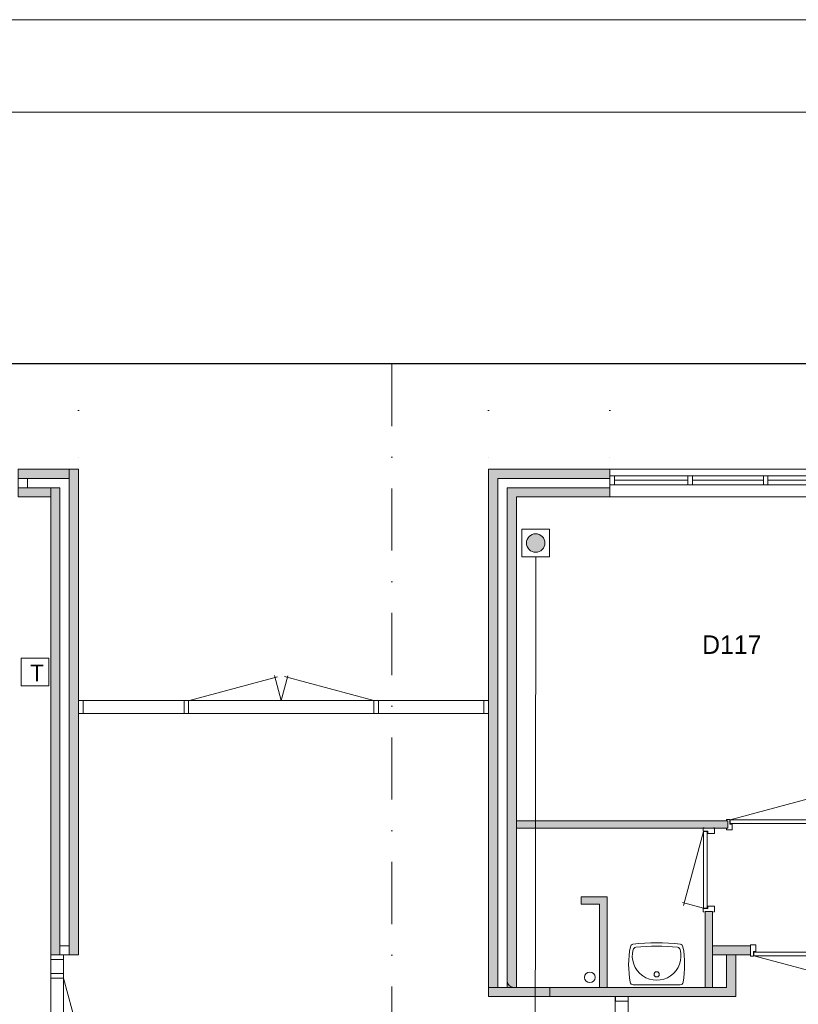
# Model space of a CAD drawing. Header units: millimetres. Extents: x 0 to 84100, y 0 to 59400.
# Tile 25 of 36: x 9489 to 17900, y 48759 to 59400. Entities that reach past the tile are written whole.
import ezdxf
from ezdxf.enums import TextEntityAlignment as Align
from ezdxf.xclip import XClip

# ---------------------------------------------------------------- set-up
doc = ezdxf.new("R2010")
doc.units = ezdxf.units.MM
doc.header["$PDMODE"] = 3
doc.header["$PDSIZE"] = 1
for name, pattern in [('DGN1', [504.6, 0, -504.6]), ('DGN2', [672.8, 336.4, -336.4]), ('DGN4', [1345.6, 672.8, -336.4, 0, -336.4])]:
    doc.linetypes.add(name, pattern=pattern)
for name, color, linetype in [('16', 7, 'Continuous'), ('17', 7, 'Continuous'), ('29', 7, 'Continuous'), ('30', 7, 'Continuous'), ('31', 7, 'Continuous'), ('32', 7, 'Continuous'), ('33', 7, 'Continuous'), ('40', 7, 'Continuous'), ('48', 7, 'Continuous'), ('56', 7, 'Continuous'), ('58', 7, 'Continuous'), ('62', 7, 'Continuous'), ('KADER', 7, 'Continuous'), ('TRAP', 7, 'Continuous')]:
    doc.layers.add(name, color=color, linetype=linetype)
doc.styles.add('dgn001', font='dgn001.shx')
doc.styles.add('dgn003', font='dgn003.shx')
doc.styles.get("Standard").update_dxf_attribs({"font": 'arial.ttf'})
doc.dimstyles.get("Standard").update_dxf_attribs({"dimtxt": 0.18, "dimasz": 0.18, "dimexe": 0.18, "dimexo": 0.0625, "dimgap": 0.09, "dimtad": 0, "dimtih": 1, "dimtoh": 1, "dimdec": 4, "dimzin": 0, "dimdsep": 46, "dimtxsty": 'Standard', "dimcen": 0.09, "dimadec": 0, "dimazin": 0, "dimtfac": 1, "dimtdec": 4, "dimtofl": 0, "dimtmove": 0, "dimatfit": 3, "dimfxl": 1, "dimtolj": 1, "dimtzin": 0, "dimarcsym": 0})

# ---------------------------------------------------------------- blocks, each defined once
blk = doc.blocks.new('EAD023')
at = {"layer": '29'}
h = blk.add_hatch(color=3, dxfattribs=at)
edge = h.paths.add_edge_path()
edge.add_arc((0, 0), 100, 0, 360)
at = {"layer": '29', "color": 3, "linetype": 'Continuous', "lineweight": 0}
blk.add_circle((0, 0), 100, dxfattribs=at)
blk = doc.blocks.new('AnonymousCell46')
at = {"layer": '29', "color": 1, "linetype": 'Continuous', "lineweight": 0, "flags": 128}
blk.add_lwpolyline([(-184, 240), (116, 240), (116, -60), (-184, -60), (-184, 240)], dxfattribs=at)
at = {"color": 1, "linetype": 'Continuous', "lineweight": 0}
blk.add_blockref('EAD023', (-34, 90), dxfattribs=at)
blk = doc.blocks.new('AnonymousCell106')
at = {"layer": 'TRAP', "color": 1, "linetype": 'Continuous', "lineweight": 0, "flags": 128}
blk.add_lwpolyline([(150, -139), (-150, -139), (-150, 161), (150, 161), (150, -139)], dxfattribs=at)
at = {"layer": 'TRAP', "color": 1, "linetype": 'DGN2', "lineweight": 0, "style": 'dgn001'}
blk.add_text('T', height=180, dxfattribs=at).set_placement((-52, -90))
blk = doc.blocks.new('830R1076')
at = {"layer": '33', "color": 1, "linetype": 'Continuous', "lineweight": 0}
for p, q in [((-108, 868), (-322.82, 66.28)), ((-108, 38), (-336.87, 99.32))]:
    blk.add_line(p, q, dxfattribs=at)
at = {"layer": '33', "color": 92, "linetype": 'Continuous', "lineweight": 13, "true_color": 0x00e100, "flags": 128}
for points in [[(-100, 906), (-111, 906), (-111, 871), (-61, 871), (-61, 846), (11, 846), (11, 906), (0, 906)], [(-100, 0), (-111, 0), (-111, 35), (-61, 35), (-61, 60), (11, 60), (11, 0), (0, 0)]]:
    blk.add_lwpolyline(points, dxfattribs=at)
at = {"layer": '33', "color": 2, "linetype": 'Continuous', "lineweight": 13, "true_color": 0xf0f000, "flags": 128}
blk.add_lwpolyline([(-108, 868), (-108, 38), (-68, 38), (-68, 868), (-108, 868)], dxfattribs=at)
blk = doc.blocks.new('930L0926')
at = {"layer": '33', "color": 1, "linetype": 'Continuous', "lineweight": 0}
for p, q in [((38, 98), (936.31, 338.7)), ((968, 98), (899.56, 353.44))]:
    blk.add_line(p, q, dxfattribs=at)
at = {"layer": '33', "color": 92, "linetype": 'Continuous', "lineweight": 13, "true_color": 0x00e100, "flags": 128}
for points in [[(0, 90), (0, 101), (35, 101), (35, 51), (60, 51), (60, -11), (0, -11), (0, 0)], [(1006, 90), (1006, 101), (971, 101), (971, 51), (946, 51), (946, -11), (1006, -11), (1006, 0)]]:
    blk.add_lwpolyline(points, dxfattribs=at)
at = {"layer": '33', "color": 2, "linetype": 'Continuous', "lineweight": 13, "true_color": 0xf0f000, "flags": 128}
blk.add_lwpolyline([(968, 98), (38, 98), (38, 58), (968, 58), (968, 98)], dxfattribs=at)
blk = doc.blocks.new('WT0125')
at = {"layer": '40', "color": 7, "linetype": 'Continuous', "lineweight": 0}
blk.add_line((-253, 20), (253, 20), dxfattribs=at)
at = {"layer": '40', "color": 7, "linetype": 'Continuous', "lineweight": 0, "flags": 128}
for points in [[(-286, 47, -0.090801), (-284, 432)], [(-284, 432, -0.328769), (-256, 459)], [(-256, 459, -0.059915), (256, 459)], [(-226, 425, -0.052773), (226, 425)], [(256, 459, -0.328769), (284, 432)], [(284, 432, -0.090801), (286, 47)], [(254, 401, -1.30637), (-254, 401)], [(-254, 401, -0.309671), (-226, 425)], [(226, 425, -0.309671), (254, 401)], [(-253, 20, -0.363957), (-286, 47)], [(286, 47, -0.363957), (253, 20)]]:
    blk.add_lwpolyline(points, format="xyb", dxfattribs=at)
at = {"layer": '40', "color": 7, "linetype": 'Continuous', "lineweight": 0}
blk.add_circle((0, 133), 28.1, dxfattribs=at)
blk = doc.blocks.new('830R1080')
at = {"layer": '33', "color": 1, "linetype": 'Continuous', "lineweight": 0}
for p, q in [((-868, -108), (-66.28, -322.82)), ((-38, -108), (-99.32, -336.87))]:
    blk.add_line(p, q, dxfattribs=at)
at = {"layer": '33', "color": 92, "linetype": 'Continuous', "lineweight": 13, "true_color": 0x00e100, "flags": 128}
for points in [[(-906, -100), (-906, -111), (-871, -111), (-871, -61), (-846, -61), (-846, 11), (-906, 11), (-906, 0)], [(0, -100), (0, -111), (-35, -111), (-35, -61), (-60, -61), (-60, 11), (0, 11), (0, 0)]]:
    blk.add_lwpolyline(points, dxfattribs=at)
at = {"layer": '33', "color": 2, "linetype": 'Continuous', "lineweight": 13, "true_color": 0xf0f000, "flags": 128}
blk.add_lwpolyline([(-868, -108), (-38, -108), (-38, -68), (-868, -68), (-868, -108)], dxfattribs=at)
blk = doc.blocks.new('A1')
at = {"layer": 'KADER', "color": 1, "linetype": 'Continuous', "lineweight": 0}
blk.add_line((84100, 59400), (0, 59400), dxfattribs=at)
at = {"layer": 'KADER', "color": 5, "linetype": 'Continuous', "lineweight": 0, "flags": 128}
blk.add_lwpolyline([(1000, 1000), (83100, 1000), (83100, 58400), (1000, 58400), (1000, 1000)], dxfattribs=at)
blk = doc.blocks.new('_DotSmall')
at = {"color": 0, "linetype": 'ByBlock', "const_width": 0.5}
blk.add_lwpolyline([(-0.0625, 0, 1), (0.0625, 0, 1)], format="xyb", close=True, dxfattribs=at)
blk = doc.blocks.new('*D18475')
at = {"layer": '58', "color": 3, "linetype": 'Continuous', "lineweight": 0, "transparency": 16777216}
blk.add_line((5015, 52684), (5665, 52684), dxfattribs=at)
at = {"layer": 'Defpoints', "color": 0, "linetype": 'Continuous', "transparency": 16777216}
for p in [(5665, 52684), (5015, 49796), (5665, 49796)]:
    blk.add_point(p, dxfattribs=at)
at = {"layer": '58', "color": 3, "linetype": 'Continuous', "lineweight": 0, "transparency": 16777216, "xscale": 1080, "yscale": 1080, "zscale": 1080, "rotation": 180}
blk.add_blockref('_DotSmall', (5015, 52684), dxfattribs=at)
at = {"layer": '58', "color": 3, "linetype": 'Continuous', "lineweight": 0, "transparency": 16777216, "xscale": 1080, "yscale": 1080, "zscale": 1080}
blk.add_blockref('_DotSmall', (5665, 52684), dxfattribs=at)
at = {"layer": '58', "color": 3, "linetype": 'Continuous', "lineweight": 0, "transparency": 16777216, "insert": (5340, 52887), "char_height": 200, "attachment_point": 5, "style": 'dgn003'}
blk.add_mtext('\\A1;650', dxfattribs=at)
blk = doc.blocks.new('*D18476')
at = {"layer": '58', "color": 3, "linetype": 'Continuous', "lineweight": 0, "transparency": 16777216}
blk.add_line((5015, 52684), (4115, 52684), dxfattribs=at)
at = {"layer": 'Defpoints', "color": 0, "linetype": 'Continuous', "transparency": 16777216}
for p in [(4115, 52684), (4115, 51144), (5015, 51144)]:
    blk.add_point(p, dxfattribs=at)
at = {"layer": '58', "color": 3, "linetype": 'Continuous', "lineweight": 0, "transparency": 16777216, "xscale": 1080, "yscale": 1080, "zscale": 1080, "rotation": 180}
blk.add_blockref('_DotSmall', (4115, 52684), dxfattribs=at)
at = {"layer": '58', "color": 3, "linetype": 'Continuous', "lineweight": 0, "transparency": 16777216, "xscale": 1080, "yscale": 1080, "zscale": 1080}
blk.add_blockref('_DotSmall', (5015, 52684), dxfattribs=at)
at = {"layer": '58', "color": 3, "linetype": 'Continuous', "lineweight": 0, "transparency": 16777216, "insert": (4565, 52887), "char_height": 200, "attachment_point": 5, "style": 'dgn003'}
blk.add_mtext('\\A1;900', dxfattribs=at)
blk = doc.blocks.new('*D18477')
at = {"layer": '58', "color": 3, "linetype": 'Continuous', "lineweight": 0, "transparency": 16777216}
blk.add_line((10095, 52684), (5665, 52684), dxfattribs=at)
at = {"layer": 'Defpoints', "color": 0, "linetype": 'Continuous', "transparency": 16777216}
for p in [(5665, 52684), (5665, 48045), (10095, 48045)]:
    blk.add_point(p, dxfattribs=at)
at = {"layer": '58', "color": 3, "linetype": 'Continuous', "lineweight": 0, "transparency": 16777216, "xscale": 1080, "yscale": 1080, "zscale": 1080, "rotation": 180}
blk.add_blockref('_DotSmall', (5665, 52684), dxfattribs=at)
at = {"layer": '58', "color": 3, "linetype": 'Continuous', "lineweight": 0, "transparency": 16777216, "xscale": 1080, "yscale": 1080, "zscale": 1080}
blk.add_blockref('_DotSmall', (10095, 52684), dxfattribs=at)
at = {"layer": '58', "color": 3, "linetype": 'Continuous', "lineweight": 0, "transparency": 16777216, "insert": (7880, 52887), "char_height": 200, "attachment_point": 5, "style": 'dgn003'}
blk.add_mtext('\\A1;4430', dxfattribs=at)
blk = doc.blocks.new('*D18478')
at = {"layer": '58', "color": 3, "linetype": 'Continuous', "lineweight": 0, "transparency": 16777216}
blk.add_line((10095, 52684), (11405, 52684), dxfattribs=at)
at = {"layer": 'Defpoints', "color": 0, "linetype": 'Continuous', "transparency": 16777216}
for p in [(11405, 52684), (10095, 50684), (11405, 50684)]:
    blk.add_point(p, dxfattribs=at)
at = {"layer": '58', "color": 3, "linetype": 'Continuous', "lineweight": 0, "transparency": 16777216, "xscale": 1080, "yscale": 1080, "zscale": 1080, "rotation": 180}
blk.add_blockref('_DotSmall', (10095, 52684), dxfattribs=at)
at = {"layer": '58', "color": 3, "linetype": 'Continuous', "lineweight": 0, "transparency": 16777216, "xscale": 1080, "yscale": 1080, "zscale": 1080}
blk.add_blockref('_DotSmall', (11405, 52684), dxfattribs=at)
at = {"layer": '58', "color": 3, "linetype": 'Continuous', "lineweight": 0, "transparency": 16777216, "insert": (10750, 52887), "char_height": 200, "attachment_point": 5, "style": 'dgn003'}
blk.add_mtext('\\A1;1310', dxfattribs=at)
blk = doc.blocks.new('*D18479')
at = {"layer": '58', "color": 3, "linetype": 'Continuous', "lineweight": 0, "transparency": 16777216}
blk.add_line((13955, 52684), (11405, 52684), dxfattribs=at)
at = {"layer": 'Defpoints', "color": 0, "linetype": 'Continuous', "transparency": 16777216}
for p in [(11405, 52684), (11405, 50684), (13955, 50684)]:
    blk.add_point(p, dxfattribs=at)
at = {"layer": '58', "color": 3, "linetype": 'Continuous', "lineweight": 0, "transparency": 16777216, "xscale": 1080, "yscale": 1080, "zscale": 1080, "rotation": 180}
blk.add_blockref('_DotSmall', (11405, 52684), dxfattribs=at)
at = {"layer": '58', "color": 3, "linetype": 'Continuous', "lineweight": 0, "transparency": 16777216, "xscale": 1080, "yscale": 1080, "zscale": 1080}
blk.add_blockref('_DotSmall', (13955, 52684), dxfattribs=at)
at = {"layer": '58', "color": 3, "linetype": 'Continuous', "lineweight": 0, "transparency": 16777216, "insert": (12680, 52887), "char_height": 200, "attachment_point": 5, "style": 'dgn003'}
blk.add_mtext('\\A1;2550', dxfattribs=at)
blk = doc.blocks.new('AnonymousCell111')
at = {"color": 1, "linetype": 'Continuous', "lineweight": 0}
blk.add_blockref('A1', (-42050, -29700), dxfattribs=at)
blk = doc.blocks.new('50E03_329_B01 - Default')
at = {"layer": '62'}
for color, points in [(7, [(5014.76, 50684.49), (5564.76, 50684.49), (5564.76, 50584.49), (5014.76, 50584.49)]), (7, [(5664.76, 50684.49), (5564.76, 50684.49), (5564.76, 45434.49), (5664.76, 45434.49)]), (7, [(10194.76, 45084.49), (10094.76, 45084.49), (10094.76, 50684.49), (11404.76, 50684.49), (11404.76, 50584.49), (10194.76, 50584.49)]), (9, [(5364.76, 50484.49), (5014.76, 50484.49), (5014.76, 50384.49), (5364.76, 50384.49)]), (9, [(5364.76, 45434.49), (5464.76, 45434.49), (5464.76, 50484.49), (5364.76, 50484.49)]), (9, [(11404.76, 50384.49), (11404.76, 50484.49), (10294.76, 50484.49), (10294.76, 45084.49), (10394.76, 45084.49), (10394.76, 50384.49)]), (9, [(10394.76, 46804.49), (12679.76, 46804.49), (12679.76, 46884.49), (10394.76, 46884.49)]), (9, [(11094.76, 45984.49), (11094.76, 46064.49), (11374.76, 46064.49), (11374.76, 45084.49), (11294.76, 45084.49), (11294.76, 45984.49)]), (9, [(12434.76, 45904.49), (12514.76, 45904.49), (12514.76, 45084.49), (12434.76, 45084.49)]), (7, [(12514.76, 45534.49), (12924.76, 45534.49), (12924.76, 45434.49), (12514.76, 45434.49)]), (7, [(10094.76, 44984.49), (10094.76, 45084.49), (12664.76, 45084.49), (12664.76, 45434.49), (12764.76, 45434.49), (12764.76, 44984.49)])]:
    blk.add_hatch(color=color, dxfattribs=at).paths.add_polyline_path(points)
at = {"layer": '16', "color": 92, "linetype": 'Continuous', "lineweight": 0, "true_color": 0x00e100}
for p, q in [((11404.76, 50684.49), (10094.76, 50684.49)), ((11404.76, 50684.49), (11404.76, 50384.49)), ((11404.76, 50584.49), (10384.76, 50584.49)), ((11404.76, 50484.49), (10294.76, 50484.49)), ((11404.76, 50384.49), (10394.76, 50384.49))]:
    blk.add_line(p, q, dxfattribs=at)
at = {"layer": '16', "color": 92, "linetype": 'Continuous', "lineweight": 0, "true_color": 0x00e100, "flags": 128}
for points in [[(5014.76, 50684.49), (5014.76, 50384.49), (5364.76, 50384.49), (5364.76, 45434.49), (5664.76, 45434.49), (5664.76, 50684.49), (5014.76, 50684.49)], [(5464.76, 45534.49), (5564.76, 45534.49), (5564.76, 50584.49), (5114.76, 50584.49), (5114.76, 50484.49), (5464.76, 50484.49), (5464.76, 45534.49)], [(12679.76, 46804.49), (10394.76, 46804.49), (10394.76, 46884.49), (12679.76, 46884.49), (12679.76, 46804.49)], [(11294.76, 45084.49), (11294.76, 45984.49), (11094.76, 45984.49), (11094.76, 46064.49), (11374.76, 46064.49), (11374.76, 45084.49), (11294.76, 45084.49)], [(12434.76, 45084.49), (12514.76, 45084.49), (12514.76, 45904.49), (12434.76, 45904.49), (12434.76, 45084.49)], [(12514.76, 45434.49), (12924.76, 45434.49), (12924.76, 45534.49), (12514.76, 45534.49), (12514.76, 45434.49)], [(10756.42, 44984.49), (12764.76, 44984.49), (12764.76, 45434.49), (12664.76, 45434.49), (12664.76, 45084.49), (10756.42, 45084.49), (10756.42, 44984.49)]]:
    blk.add_lwpolyline(points, dxfattribs=at)
at = {"layer": '17', "color": 92, "linetype": 'Continuous', "lineweight": 0, "true_color": 0x00e100, "flags": 128}
blk.add_lwpolyline([(10294.76, 50484.49), (10294.76, 45159.49, 0.41421356), (10369.76, 45084.49), (10394.76, 45084.49), (10394.76, 50384.49), (10394.76, 50384.49)], format="xyb", dxfattribs=at)
at = {"layer": '30', "color": 3, "linetype": 'Continuous', "lineweight": 0}
for p, q in [((11404.76, 50684.49), (13954.76, 50684.49)), ((11404.76, 50384.49), (13954.76, 50384.49))]:
    blk.add_line(p, q, dxfattribs=at)
at = {"layer": '31', "color": 3, "linetype": 'Continuous', "lineweight": 0}
for p, q in [((11463.74, 44984.49), (11463.74, 43384.49)), ((11603.74, 44984.49), (11603.74, 43384.49))]:
    blk.add_line(p, q, dxfattribs=at)
at = {"layer": '32', "color": 3, "linetype": 'Continuous', "lineweight": 0}
for p, q in [((11454.76, 50614.49), (13954.76, 50614.49)), ((11454.76, 50514.49), (11454.76, 50614.49)), ((11454.76, 50564.49), (12246.43, 50564.49)), ((12296.43, 50564.49), (13063.1, 50564.49)), ((13113.1, 50564.49), (13904.76, 50564.49)), ((13904.76, 50514.49), (11454.76, 50514.49)), ((5664.76, 48184.49), (10044.76, 48184.49)), ((5664.76, 48045.49), (10094.76, 48045.49)), ((5364.76, 42934.49), (5364.76, 45384.49)), ((5503.76, 42984.49), (5503.76, 45384.49))]:
    blk.add_line(p, q, dxfattribs=at)
at = {"layer": '32', "color": 3, "linetype": 'Continuous', "lineweight": 0, "flags": 128}
for points in [[(11404.76, 50614.49), (11454.76, 50614.49), (11454.76, 50514.49), (11404.76, 50514.49), (11404.76, 50614.49)], [(12246.43, 50614.49), (12296.43, 50614.49), (12296.43, 50514.49), (12246.43, 50514.49), (12246.43, 50614.49)], [(13063.1, 50614.49), (13113.1, 50614.49), (13113.1, 50514.49), (13063.1, 50514.49), (13063.1, 50614.49)], [(5714.76, 48184.49), (5664.76, 48184.49), (5664.76, 48045.49), (5714.76, 48045.49), (5714.76, 48184.49)], [(6854.76, 48184.49), (6804.76, 48184.49), (6804.76, 48045.49), (6854.76, 48045.49), (6854.76, 48184.49)], [(8904.76, 48184.49), (8854.76, 48184.49), (8854.76, 48045.49), (8904.76, 48045.49), (8904.76, 48184.49)], [(10094.76, 48184.49), (10044.76, 48184.49), (10044.76, 48045.49), (10094.76, 48045.49), (10094.76, 48184.49)], [(5503.76, 45434.49), (5503.76, 45384.49), (5364.76, 45384.49), (5364.76, 45434.49), (5503.76, 45434.49)], [(5503.76, 45234.49), (5503.76, 45184.49), (5364.76, 45184.49), (5364.76, 45234.49), (5503.76, 45234.49)], [(11603.74, 44984.49), (11603.74, 44934.49), (11464.74, 44934.49), (11464.74, 44984.49), (11603.74, 44984.49)]]:
    blk.add_lwpolyline(points, dxfattribs=at)
at = {"layer": '33', "color": 1, "linetype": 'Continuous', "lineweight": 0}
for p, q in [((6864.14, 48184.49), (7816.14, 48439.58)), ((7854.76, 48184.49), (7782.39, 48454.59)), ((7854.76, 48184.49), (7925.84, 48449.78)), ((8854.76, 48184.49), (7891.14, 48442.69)), ((5503.76, 45184.49), (5761.96, 44220.87))]:
    blk.add_line(p, q, dxfattribs=at)
at = {"layer": '40', "color": 3, "linetype": 'Continuous', "lineweight": 0}
blk.add_circle((11188, 45193.09), 57.46, dxfattribs=at)
at = {"layer": '56', "color": 3, "linetype": 'DGN4', "lineweight": 0}
blk.add_line((9049.76, 55989.76), (9049.76, 547.85), dxfattribs=at)
at = {"layer": '58', "color": 3, "linetype": 'DGN1', "lineweight": 0}
for p, q in [((5664.76, 52684.49), (5664.76, 50684.49)), ((10094.76, 52684.49), (10094.76, 50684.49)), ((11404.76, 52684.49), (11404.76, 50684.49))]:
    blk.add_line(p, q, dxfattribs=at)
at = {"layer": '62', "color": 7, "linetype": 'Continuous', "lineweight": 0, "flags": 128}
for points in [[(5014.76, 50684.49), (5564.76, 50684.49), (5564.76, 50584.49), (5014.76, 50584.49), (5014.76, 50684.49)], [(5664.76, 50684.49), (5564.76, 50684.49), (5564.76, 45434.49), (5664.76, 45434.49), (5664.76, 50684.49)], [(10194.76, 45084.49), (10094.76, 45084.49), (10094.76, 50684.49), (11404.76, 50684.49), (11404.76, 50584.49), (10194.76, 50584.49), (10194.76, 45084.49)], [(12514.76, 45534.49), (12924.76, 45534.49), (12924.76, 45434.49), (12514.76, 45434.49), (12514.76, 45534.49)], [(10094.76, 44984.49), (10094.76, 45084.49), (12664.76, 45084.49), (12664.76, 45434.49), (12764.76, 45434.49), (12764.76, 44984.49), (10094.76, 44984.49)]]:
    blk.add_lwpolyline(points, dxfattribs=at)
at = {"layer": '62', "color": 9, "linetype": 'Continuous', "lineweight": 0, "flags": 128}
for points in [[(5364.76, 50484.49), (5014.76, 50484.49), (5014.76, 50384.49), (5364.76, 50384.49), (5364.76, 50484.49)], [(5364.76, 45434.49), (5464.76, 45434.49), (5464.76, 50484.49), (5364.76, 50484.49), (5364.76, 45434.49)], [(11404.76, 50384.49), (11404.76, 50484.49), (10294.76, 50484.49), (10294.76, 45084.49), (10394.76, 45084.49), (10394.76, 50384.49), (11404.76, 50384.49)], [(10394.76, 46804.49), (12679.76, 46804.49), (12679.76, 46884.49), (10394.76, 46884.49), (10394.76, 46804.49)], [(11094.76, 45984.49), (11094.76, 46064.49), (11374.76, 46064.49), (11374.76, 45084.49), (11294.76, 45084.49), (11294.76, 45984.49), (11094.76, 45984.49)], [(12434.76, 45904.49), (12514.76, 45904.49), (12514.76, 45084.49), (12434.76, 45084.49), (12434.76, 45904.49)]]:
    blk.add_lwpolyline(points, dxfattribs=at)
at = {"color": 7, "linetype": 'Continuous', "lineweight": 0}
for name, p in [('A1', (-8492.96, -3060.21)), ('930L0926', (12666.53, 46798.52)), ('830R1076', (12524.94, 45901.41)), ('WT0125', (11910.62, 45092.35)), ('830R1080', (13829.47, 45532.59))]:
    blk.add_blockref(name, p, dxfattribs=at)
at = {"layer": '48', "color": 7, "linetype": 'Continuous', "lineweight": 0, "style": 'dgn003'}
blk.add_text('D117', height=200, dxfattribs=at).set_placement((12721.74, 48788.7), align=Align.MIDDLE_CENTER)
at = {"layer": '58', "color": 3, "linetype": 'Continuous', "lineweight": 0}
for base, p1, p2, picture, middle in [((4114.76, 52684.49), (5014.76, 51143.75), (4114.76, 51143.75), '*D18476', (4564.76, 52886.6)), ((5664.76, 52684.49), (5014.76, 49795.59), (5664.76, 49795.59), '*D18475', (5339.76, 52886.6)), ((5664.76, 52684.49), (10094.76, 48045.49), (5664.76, 48045.49), '*D18477', (7879.76, 52886.67)), ((11404.76, 52684.49), (10094.76, 50684.49), (11404.76, 50684.49), '*D18478', (10749.76, 52886.67)), ((11404.76, 52684.49), (13954.76, 50684.49), (11404.76, 50684.49), '*D18479', (12679.76, 52886.6))]:
    dim = blk.add_linear_dim(base=base, p1=p1, p2=p2, dimstyle='Standard', override={"dimscale": 1, "dimtxt": 200, "dimasz": 1080, "dimexe": 0, "dimexo": 0, "dimgap": 100, "dimtad": 1, "dimjust": 0, "dimtih": 0, "dimtoh": 0, "dimdec": 0, "dimlfac": 1, "dimzin": 11, "dimdsep": 46, "dimlunit": 2, "dimpost": '<>', "dimtxsty": 'dgn003', "dimblk1": 'DotSmall', "dimblk2": 'DotSmall', "dimsah": 1, "dimcen": 0, "dimse1": 1, "dimse2": 1, "dimclrd": 3, "dimclre": 3, "dimclrt": 3, "dimtol": 0, "dimtix": 1, "dimtofl": 1, "dimatfit": 3, "dimfrac": 1, "dimtolj": 1, "dimlwd": 0, "dimlwe": 0}, dxfattribs=at)
    dim.commit()
    dim.dimension.update_dxf_attribs({"geometry": picture, "text_midpoint": middle})

msp = doc.modelspace()

# ---------------------------------------------------------------- linework, layer by layer
at = {"layer": '29', "color": 1, "linetype": 'Continuous', "lineweight": 0, "flags": 128}
msp.add_lwpolyline([(15063.44, 53593.97), (15058.69, 47641.84), (22004.32, 47641.84), (22004.32, 48491.84)], dxfattribs=at)

# ---------------------------------------------------------------- block references
at = {"color": 1, "linetype": 'Continuous', "lineweight": 0}
for name, p in [('AnonymousCell111', (42050, 29700)), ('AnonymousCell46', (15097.44, 53653.97)), ('AnonymousCell106', (9653.92, 52339.93))]:
    msp.add_blockref(name, p, dxfattribs=at)
ref = msp.add_blockref('50E03_329_B01 - Default', (4459.56, 3857.35))
XClip(ref).set_block_clipping_path([(-3195.19, 3614.84), (51845.11, 51823.2)])

doc.saveas('drawing.dxf')
